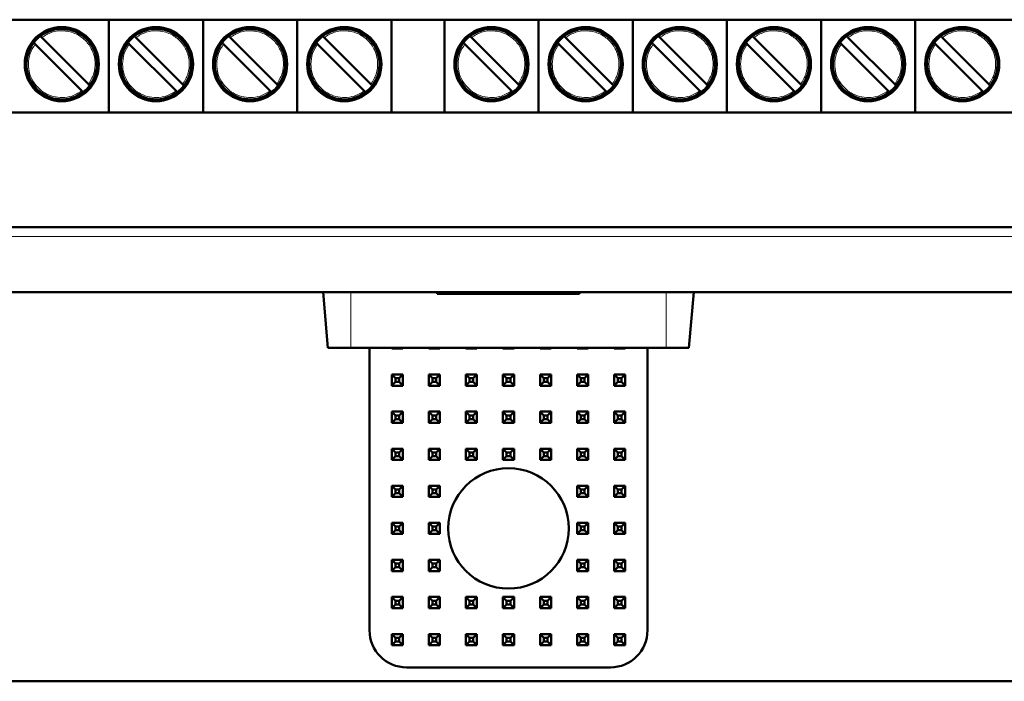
# Model space of a CAD drawing. Header units: millimetres. Extents: x 0 to 420, y 0 to 297.
# Tile 3 of 16: x 92 to 118, y 91 to 109. Entities that reach past the tile are written whole.
import ezdxf

# ---------------------------------------------------------------- set-up
doc = ezdxf.new("R2010")
doc.units = ezdxf.units.MM

msp = doc.modelspace()

# ---------------------------------------------------------------- linework, layer by layer
at = {"color": 7, "linetype": 'Continuous', "lineweight": 50}
for p, q in [((76.064, 108.942), (133.814, 108.942)), ((94.159, 108.942), (94.159, 106.442)), ((96.699, 108.942), (96.699, 106.442)), ((99.239, 108.942), (99.239, 106.442)), ((101.779, 108.942), (101.779, 106.442)), ((103.209, 108.942), (103.209, 106.442)), ((105.749, 108.942), (105.749, 106.442)), ((108.289, 108.942), (108.289, 106.442)), ((110.829, 108.942), (110.829, 106.442)), ((113.369, 108.942), (113.369, 106.442)), ((115.909, 108.942), (115.909, 106.442)), ((92.347, 108.46), (93.607, 107.2)), ((94.887, 108.46), (96.147, 107.2)), ((97.427, 108.46), (98.687, 107.2)), ((99.967, 108.46), (101.227, 107.2)), ((103.937, 108.46), (105.197, 107.2)), ((106.477, 108.46), (107.737, 107.2)), ((109.017, 108.46), (110.277, 107.2)), ((111.557, 108.46), (112.817, 107.2)), ((114.097, 108.46), (115.357, 107.2)), ((116.637, 108.46), (117.897, 107.2)), ((93.43, 107.023), (92.17, 108.283)), ((95.97, 107.023), (94.71, 108.283)), ((98.51, 107.023), (97.25, 108.283)), ((101.05, 107.023), (99.79, 108.283)), ((105.02, 107.023), (103.76, 108.283)), ((107.56, 107.023), (106.3, 108.283)), ((110.1, 107.023), (108.84, 108.283)), ((112.64, 107.023), (111.38, 108.283)), ((115.18, 107.023), (113.92, 108.283)), ((117.72, 107.023), (116.46, 108.283)), ((133.814, 106.442), (76.064, 106.442)), ((135.189, 103.342), (74.689, 103.342)), ((74.31, 101.592), (135.567, 101.592)), ((99.939, 101.592), (100.07, 100.092)), ((103.016, 101.592), (103.016, 101.542)), ((103.016, 101.542), (103.628, 101.542)), ((103.628, 101.592), (103.628, 101.542)), ((103.628, 101.542), (104.716, 101.542)), ((104.935, 101.592), (104.935, 101.542)), ((105.152, 101.542), (106.243, 101.542)), ((106.243, 101.592), (106.243, 101.542)), ((106.243, 101.542), (106.854, 101.542)), ((106.854, 101.592), (106.854, 101.542)), ((109.939, 101.592), (109.807, 100.092)), ((100.689, 100.092), (100.07, 100.092)), ((109.189, 100.092), (100.689, 100.092)), ((101.189, 100.092), (101.189, 92.467)), ((101.814, 100.092), (101.789, 100.067)), ((101.789, 100.067), (101.789, 100.092)), ((102.089, 100.067), (101.789, 100.067)), ((102.064, 100.092), (102.089, 100.067)), ((102.089, 100.092), (102.089, 100.067)), ((102.789, 100.067), (102.789, 100.092)), ((102.814, 100.092), (102.789, 100.067)), ((103.089, 100.067), (102.789, 100.067)), ((103.064, 100.092), (103.089, 100.067)), ((103.089, 100.092), (103.089, 100.067)), ((103.789, 100.067), (103.789, 100.092)), ((103.814, 100.092), (103.789, 100.067)), ((104.089, 100.067), (103.789, 100.067)), ((104.064, 100.092), (104.089, 100.067)), ((104.089, 100.092), (104.089, 100.067)), ((104.789, 100.067), (104.789, 100.092)), ((104.814, 100.092), (104.789, 100.067)), ((105.089, 100.067), (104.789, 100.067)), ((105.064, 100.092), (105.089, 100.067)), ((105.089, 100.092), (105.089, 100.067)), ((105.814, 100.092), (105.789, 100.067)), ((105.789, 100.067), (105.789, 100.092)), ((106.089, 100.067), (105.789, 100.067)), ((106.064, 100.092), (106.089, 100.067)), ((106.089, 100.092), (106.089, 100.067)), ((106.814, 100.092), (106.789, 100.067)), ((106.789, 100.067), (106.789, 100.092)), ((107.089, 100.067), (106.789, 100.067)), ((107.064, 100.092), (107.089, 100.067)), ((107.089, 100.092), (107.089, 100.067)), ((107.814, 100.092), (107.789, 100.067)), ((107.789, 100.067), (107.789, 100.092)), ((108.089, 100.067), (107.789, 100.067)), ((108.064, 100.092), (108.089, 100.067)), ((108.089, 100.092), (108.089, 100.067)), ((108.689, 92.467), (108.689, 100.092)), ((109.807, 100.092), (109.189, 100.092)), ((101.789, 99.067), (101.789, 99.367)), ((101.889, 99.267), (101.789, 99.367)), ((101.789, 99.367), (102.089, 99.367)), ((102.089, 99.367), (101.989, 99.267)), ((102.089, 99.367), (102.089, 99.067)), ((102.789, 99.367), (103.089, 99.367)), ((102.889, 99.267), (102.789, 99.367)), ((102.789, 99.067), (102.789, 99.367)), ((103.089, 99.367), (102.989, 99.267)), ((103.089, 99.367), (103.089, 99.067)), ((103.789, 99.367), (104.089, 99.367)), ((103.889, 99.267), (103.789, 99.367)), ((103.789, 99.067), (103.789, 99.367)), ((104.089, 99.367), (103.989, 99.267)), ((104.089, 99.367), (104.089, 99.067)), ((104.789, 99.067), (104.789, 99.367)), ((104.889, 99.267), (104.789, 99.367)), ((104.789, 99.367), (105.089, 99.367)), ((105.089, 99.367), (104.989, 99.267)), ((105.089, 99.367), (105.089, 99.067)), ((105.789, 99.367), (106.089, 99.367)), ((105.889, 99.267), (105.789, 99.367)), ((105.789, 99.067), (105.789, 99.367)), ((106.089, 99.367), (105.989, 99.267)), ((106.089, 99.367), (106.089, 99.067)), ((106.789, 99.067), (106.789, 99.367)), ((106.889, 99.267), (106.789, 99.367)), ((106.789, 99.367), (107.089, 99.367)), ((107.089, 99.367), (106.989, 99.267)), ((107.089, 99.367), (107.089, 99.067)), ((107.789, 99.067), (107.789, 99.367)), ((107.889, 99.267), (107.789, 99.367)), ((107.789, 99.367), (108.089, 99.367)), ((108.089, 99.367), (107.989, 99.267)), ((108.089, 99.367), (108.089, 99.067)), ((101.889, 99.167), (101.789, 99.067)), ((101.889, 99.267), (101.889, 99.167)), ((101.989, 99.267), (101.889, 99.267)), ((101.889, 99.167), (101.989, 99.167)), ((101.989, 99.167), (101.989, 99.267)), ((101.989, 99.167), (102.089, 99.067)), ((102.889, 99.167), (102.789, 99.067)), ((102.989, 99.267), (102.889, 99.267)), ((102.889, 99.267), (102.889, 99.167)), ((102.889, 99.167), (102.989, 99.167)), ((102.989, 99.167), (102.989, 99.267)), ((102.989, 99.167), (103.089, 99.067)), ((103.889, 99.167), (103.789, 99.067)), ((103.989, 99.267), (103.889, 99.267)), ((103.889, 99.267), (103.889, 99.167)), ((103.889, 99.167), (103.989, 99.167)), ((103.989, 99.167), (103.989, 99.267)), ((103.989, 99.167), (104.089, 99.067)), ((104.889, 99.167), (104.789, 99.067)), ((104.889, 99.267), (104.889, 99.167)), ((104.989, 99.267), (104.889, 99.267)), ((104.889, 99.167), (104.989, 99.167)), ((104.989, 99.167), (104.989, 99.267)), ((104.989, 99.167), (105.089, 99.067)), ((105.889, 99.167), (105.789, 99.067)), ((105.989, 99.267), (105.889, 99.267)), ((105.889, 99.267), (105.889, 99.167)), ((105.889, 99.167), (105.989, 99.167)), ((105.989, 99.167), (105.989, 99.267)), ((105.989, 99.167), (106.089, 99.067)), ((106.889, 99.167), (106.789, 99.067)), ((106.889, 99.267), (106.889, 99.167)), ((106.989, 99.267), (106.889, 99.267)), ((106.889, 99.167), (106.989, 99.167)), ((106.989, 99.167), (106.989, 99.267)), ((106.989, 99.167), (107.089, 99.067)), ((107.889, 99.167), (107.789, 99.067)), ((107.889, 99.267), (107.889, 99.167)), ((107.989, 99.267), (107.889, 99.267)), ((107.889, 99.167), (107.989, 99.167)), ((107.989, 99.167), (107.989, 99.267)), ((107.989, 99.167), (108.089, 99.067)), ((102.089, 99.067), (101.789, 99.067)), ((103.089, 99.067), (102.789, 99.067)), ((104.089, 99.067), (103.789, 99.067)), ((105.089, 99.067), (104.789, 99.067)), ((106.089, 99.067), (105.789, 99.067)), ((107.089, 99.067), (106.789, 99.067)), ((108.089, 99.067), (107.789, 99.067)), ((101.789, 98.367), (102.089, 98.367)), ((101.889, 98.267), (101.789, 98.367)), ((101.789, 98.067), (101.789, 98.367)), ((102.089, 98.367), (101.989, 98.267)), ((102.089, 98.367), (102.089, 98.067)), ((102.789, 98.367), (103.089, 98.367)), ((102.889, 98.267), (102.789, 98.367)), ((102.789, 98.067), (102.789, 98.367)), ((103.089, 98.367), (102.989, 98.267)), ((103.089, 98.367), (103.089, 98.067)), ((103.789, 98.367), (104.089, 98.367)), ((103.889, 98.267), (103.789, 98.367)), ((103.789, 98.067), (103.789, 98.367)), ((104.089, 98.367), (103.989, 98.267)), ((104.089, 98.367), (104.089, 98.067)), ((104.789, 98.067), (104.789, 98.367)), ((104.889, 98.267), (104.789, 98.367)), ((104.789, 98.367), (105.089, 98.367)), ((105.089, 98.367), (104.989, 98.267)), ((105.089, 98.367), (105.089, 98.067)), ((105.789, 98.367), (106.089, 98.367)), ((105.889, 98.267), (105.789, 98.367)), ((105.789, 98.067), (105.789, 98.367)), ((106.089, 98.367), (105.989, 98.267)), ((106.089, 98.367), (106.089, 98.067)), ((106.789, 98.367), (107.089, 98.367)), ((106.889, 98.267), (106.789, 98.367)), ((106.789, 98.067), (106.789, 98.367)), ((107.089, 98.367), (106.989, 98.267)), ((107.089, 98.367), (107.089, 98.067)), ((107.789, 98.367), (108.089, 98.367)), ((107.889, 98.267), (107.789, 98.367)), ((107.789, 98.067), (107.789, 98.367)), ((108.089, 98.367), (107.989, 98.267)), ((108.089, 98.367), (108.089, 98.067)), ((101.889, 98.167), (101.789, 98.067)), ((102.089, 98.067), (101.789, 98.067)), ((101.989, 98.267), (101.889, 98.267)), ((101.889, 98.267), (101.889, 98.167)), ((101.889, 98.167), (101.989, 98.167)), ((101.989, 98.167), (101.989, 98.267)), ((101.989, 98.167), (102.089, 98.067)), ((102.889, 98.167), (102.789, 98.067)), ((103.089, 98.067), (102.789, 98.067)), ((102.989, 98.267), (102.889, 98.267)), ((102.889, 98.267), (102.889, 98.167)), ((102.889, 98.167), (102.989, 98.167)), ((102.989, 98.167), (102.989, 98.267)), ((102.989, 98.167), (103.089, 98.067)), ((103.889, 98.167), (103.789, 98.067)), ((104.089, 98.067), (103.789, 98.067)), ((103.989, 98.267), (103.889, 98.267)), ((103.889, 98.267), (103.889, 98.167)), ((103.889, 98.167), (103.989, 98.167)), ((103.989, 98.167), (103.989, 98.267)), ((103.989, 98.167), (104.089, 98.067)), ((104.889, 98.167), (104.789, 98.067)), ((105.089, 98.067), (104.789, 98.067)), ((104.889, 98.267), (104.889, 98.167)), ((104.989, 98.267), (104.889, 98.267)), ((104.889, 98.167), (104.989, 98.167)), ((104.989, 98.167), (104.989, 98.267)), ((104.989, 98.167), (105.089, 98.067)), ((105.889, 98.167), (105.789, 98.067)), ((106.089, 98.067), (105.789, 98.067)), ((105.989, 98.267), (105.889, 98.267)), ((105.889, 98.267), (105.889, 98.167)), ((105.889, 98.167), (105.989, 98.167)), ((105.989, 98.167), (105.989, 98.267)), ((105.989, 98.167), (106.089, 98.067)), ((106.889, 98.167), (106.789, 98.067)), ((107.089, 98.067), (106.789, 98.067)), ((106.989, 98.267), (106.889, 98.267)), ((106.889, 98.267), (106.889, 98.167)), ((106.889, 98.167), (106.989, 98.167)), ((106.989, 98.167), (106.989, 98.267)), ((106.989, 98.167), (107.089, 98.067)), ((107.889, 98.167), (107.789, 98.067)), ((108.089, 98.067), (107.789, 98.067)), ((107.989, 98.267), (107.889, 98.267)), ((107.889, 98.267), (107.889, 98.167)), ((107.889, 98.167), (107.989, 98.167)), ((107.989, 98.167), (107.989, 98.267)), ((107.989, 98.167), (108.089, 98.067)), ((101.789, 97.367), (102.089, 97.367)), ((101.889, 97.267), (101.789, 97.367)), ((101.789, 97.067), (101.789, 97.367)), ((101.989, 97.267), (101.889, 97.267)), ((101.889, 97.267), (101.889, 97.167)), ((102.089, 97.367), (101.989, 97.267)), ((101.989, 97.167), (101.989, 97.267)), ((102.089, 97.367), (102.089, 97.067)), ((102.789, 97.367), (103.089, 97.367)), ((102.889, 97.267), (102.789, 97.367)), ((102.789, 97.067), (102.789, 97.367)), ((102.989, 97.267), (102.889, 97.267)), ((102.889, 97.267), (102.889, 97.167)), ((103.089, 97.367), (102.989, 97.267)), ((102.989, 97.167), (102.989, 97.267)), ((103.089, 97.367), (103.089, 97.067)), ((103.789, 97.367), (104.089, 97.367)), ((103.889, 97.267), (103.789, 97.367)), ((103.789, 97.067), (103.789, 97.367)), ((103.989, 97.267), (103.889, 97.267)), ((103.889, 97.267), (103.889, 97.167)), ((104.089, 97.367), (103.989, 97.267)), ((103.989, 97.167), (103.989, 97.267)), ((104.089, 97.367), (104.089, 97.067)), ((104.789, 97.367), (105.089, 97.367)), ((104.889, 97.267), (104.789, 97.367)), ((104.789, 97.067), (104.789, 97.367)), ((104.989, 97.267), (104.889, 97.267)), ((104.889, 97.267), (104.889, 97.167)), ((105.089, 97.367), (104.989, 97.267)), ((104.989, 97.167), (104.989, 97.267)), ((105.089, 97.367), (105.089, 97.067)), ((105.789, 97.367), (106.089, 97.367)), ((105.889, 97.267), (105.789, 97.367)), ((105.789, 97.067), (105.789, 97.367)), ((105.989, 97.267), (105.889, 97.267)), ((105.889, 97.267), (105.889, 97.167)), ((106.089, 97.367), (105.989, 97.267)), ((105.989, 97.167), (105.989, 97.267)), ((106.089, 97.367), (106.089, 97.067)), ((106.789, 97.067), (106.789, 97.367)), ((106.889, 97.267), (106.789, 97.367)), ((106.789, 97.367), (107.089, 97.367)), ((106.889, 97.267), (106.889, 97.167)), ((106.989, 97.267), (106.889, 97.267)), ((107.089, 97.367), (106.989, 97.267)), ((106.989, 97.167), (106.989, 97.267)), ((107.089, 97.367), (107.089, 97.067)), ((107.789, 97.067), (107.789, 97.367)), ((107.889, 97.267), (107.789, 97.367)), ((107.789, 97.367), (108.089, 97.367)), ((107.889, 97.267), (107.889, 97.167)), ((107.989, 97.267), (107.889, 97.267)), ((108.089, 97.367), (107.989, 97.267)), ((107.989, 97.167), (107.989, 97.267)), ((108.089, 97.367), (108.089, 97.067)), ((101.889, 97.167), (101.789, 97.067)), ((102.089, 97.067), (101.789, 97.067)), ((101.889, 97.167), (101.989, 97.167)), ((101.989, 97.167), (102.089, 97.067)), ((102.889, 97.167), (102.789, 97.067)), ((103.089, 97.067), (102.789, 97.067)), ((102.889, 97.167), (102.989, 97.167)), ((102.989, 97.167), (103.089, 97.067)), ((103.889, 97.167), (103.789, 97.067)), ((104.089, 97.067), (103.789, 97.067)), ((103.889, 97.167), (103.989, 97.167)), ((103.989, 97.167), (104.089, 97.067)), ((104.889, 97.167), (104.789, 97.067)), ((105.089, 97.067), (104.789, 97.067)), ((104.889, 97.167), (104.989, 97.167)), ((104.989, 97.167), (105.089, 97.067)), ((105.889, 97.167), (105.789, 97.067)), ((106.089, 97.067), (105.789, 97.067)), ((105.889, 97.167), (105.989, 97.167)), ((105.989, 97.167), (106.089, 97.067)), ((106.889, 97.167), (106.789, 97.067)), ((107.089, 97.067), (106.789, 97.067)), ((106.889, 97.167), (106.989, 97.167)), ((106.989, 97.167), (107.089, 97.067)), ((107.889, 97.167), (107.789, 97.067)), ((108.089, 97.067), (107.789, 97.067)), ((107.889, 97.167), (107.989, 97.167)), ((107.989, 97.167), (108.089, 97.067)), ((101.789, 96.367), (102.089, 96.367)), ((101.889, 96.267), (101.789, 96.367)), ((101.789, 96.067), (101.789, 96.367)), ((101.889, 96.167), (101.789, 96.067)), ((101.989, 96.267), (101.889, 96.267)), ((101.889, 96.267), (101.889, 96.167)), ((101.889, 96.167), (101.989, 96.167)), ((102.089, 96.367), (101.989, 96.267)), ((101.989, 96.167), (101.989, 96.267)), ((101.989, 96.167), (102.089, 96.067)), ((102.089, 96.367), (102.089, 96.067)), ((102.789, 96.367), (103.089, 96.367)), ((102.889, 96.267), (102.789, 96.367)), ((102.789, 96.067), (102.789, 96.367)), ((102.889, 96.167), (102.789, 96.067)), ((102.989, 96.267), (102.889, 96.267)), ((102.889, 96.267), (102.889, 96.167)), ((102.889, 96.167), (102.989, 96.167)), ((103.089, 96.367), (102.989, 96.267)), ((102.989, 96.167), (102.989, 96.267)), ((102.989, 96.167), (103.089, 96.067)), ((103.089, 96.367), (103.089, 96.067)), ((106.789, 96.067), (106.789, 96.367)), ((106.889, 96.267), (106.789, 96.367)), ((106.789, 96.367), (107.089, 96.367)), ((106.889, 96.167), (106.789, 96.067)), ((106.889, 96.267), (106.889, 96.167)), ((106.989, 96.267), (106.889, 96.267)), ((106.889, 96.167), (106.989, 96.167)), ((107.089, 96.367), (106.989, 96.267)), ((106.989, 96.167), (106.989, 96.267)), ((106.989, 96.167), (107.089, 96.067)), ((107.089, 96.367), (107.089, 96.067)), ((107.789, 96.067), (107.789, 96.367)), ((107.889, 96.267), (107.789, 96.367)), ((107.789, 96.367), (108.089, 96.367)), ((107.889, 96.167), (107.789, 96.067)), ((107.889, 96.267), (107.889, 96.167)), ((107.989, 96.267), (107.889, 96.267)), ((107.889, 96.167), (107.989, 96.167)), ((108.089, 96.367), (107.989, 96.267)), ((107.989, 96.167), (107.989, 96.267)), ((107.989, 96.167), (108.089, 96.067)), ((108.089, 96.367), (108.089, 96.067)), ((102.089, 96.067), (101.789, 96.067)), ((103.089, 96.067), (102.789, 96.067)), ((107.089, 96.067), (106.789, 96.067)), ((108.089, 96.067), (107.789, 96.067)), ((101.789, 95.067), (101.789, 95.367)), ((101.889, 95.267), (101.789, 95.367)), ((101.789, 95.367), (102.089, 95.367)), ((102.089, 95.367), (101.989, 95.267)), ((102.089, 95.367), (102.089, 95.067)), ((102.789, 95.367), (103.089, 95.367)), ((102.889, 95.267), (102.789, 95.367)), ((102.789, 95.067), (102.789, 95.367)), ((103.089, 95.367), (102.989, 95.267)), ((103.089, 95.367), (103.089, 95.067)), ((106.789, 95.367), (107.089, 95.367)), ((106.889, 95.267), (106.789, 95.367)), ((106.789, 95.067), (106.789, 95.367)), ((107.089, 95.367), (106.989, 95.267)), ((107.089, 95.367), (107.089, 95.067)), ((107.789, 95.367), (108.089, 95.367)), ((107.889, 95.267), (107.789, 95.367)), ((107.789, 95.067), (107.789, 95.367)), ((108.089, 95.367), (107.989, 95.267)), ((108.089, 95.367), (108.089, 95.067)), ((101.889, 95.167), (101.789, 95.067)), ((101.889, 95.267), (101.889, 95.167)), ((101.989, 95.267), (101.889, 95.267)), ((101.889, 95.167), (101.989, 95.167)), ((101.989, 95.167), (101.989, 95.267)), ((101.989, 95.167), (102.089, 95.067)), ((102.889, 95.167), (102.789, 95.067)), ((102.989, 95.267), (102.889, 95.267)), ((102.889, 95.267), (102.889, 95.167)), ((102.889, 95.167), (102.989, 95.167)), ((102.989, 95.167), (102.989, 95.267)), ((102.989, 95.167), (103.089, 95.067)), ((106.889, 95.167), (106.789, 95.067)), ((106.989, 95.267), (106.889, 95.267)), ((106.889, 95.267), (106.889, 95.167)), ((106.889, 95.167), (106.989, 95.167)), ((106.989, 95.167), (106.989, 95.267)), ((106.989, 95.167), (107.089, 95.067)), ((107.889, 95.167), (107.789, 95.067)), ((107.989, 95.267), (107.889, 95.267)), ((107.889, 95.267), (107.889, 95.167)), ((107.889, 95.167), (107.989, 95.167)), ((107.989, 95.167), (107.989, 95.267)), ((107.989, 95.167), (108.089, 95.067)), ((102.089, 95.067), (101.789, 95.067)), ((103.089, 95.067), (102.789, 95.067)), ((107.089, 95.067), (106.789, 95.067)), ((108.089, 95.067), (107.789, 95.067)), ((101.789, 94.067), (101.789, 94.367)), ((101.889, 94.267), (101.789, 94.367)), ((101.789, 94.367), (102.089, 94.367)), ((102.089, 94.367), (101.989, 94.267)), ((102.089, 94.367), (102.089, 94.067)), ((102.789, 94.067), (102.789, 94.367)), ((102.889, 94.267), (102.789, 94.367)), ((102.789, 94.367), (103.089, 94.367)), ((103.089, 94.367), (102.989, 94.267)), ((103.089, 94.367), (103.089, 94.067)), ((106.789, 94.067), (106.789, 94.367)), ((106.889, 94.267), (106.789, 94.367)), ((106.789, 94.367), (107.089, 94.367)), ((107.089, 94.367), (106.989, 94.267)), ((107.089, 94.367), (107.089, 94.067)), ((107.789, 94.367), (108.089, 94.367)), ((107.889, 94.267), (107.789, 94.367)), ((107.789, 94.067), (107.789, 94.367)), ((108.089, 94.367), (107.989, 94.267)), ((108.089, 94.367), (108.089, 94.067)), ((101.889, 94.167), (101.789, 94.067)), ((102.089, 94.067), (101.789, 94.067)), ((101.889, 94.267), (101.889, 94.167)), ((101.989, 94.267), (101.889, 94.267)), ((101.889, 94.167), (101.989, 94.167)), ((101.989, 94.167), (101.989, 94.267)), ((101.989, 94.167), (102.089, 94.067)), ((102.889, 94.167), (102.789, 94.067)), ((103.089, 94.067), (102.789, 94.067)), ((102.889, 94.267), (102.889, 94.167)), ((102.989, 94.267), (102.889, 94.267)), ((102.889, 94.167), (102.989, 94.167)), ((102.989, 94.167), (102.989, 94.267)), ((102.989, 94.167), (103.089, 94.067)), ((106.889, 94.167), (106.789, 94.067)), ((107.089, 94.067), (106.789, 94.067)), ((106.889, 94.267), (106.889, 94.167)), ((106.989, 94.267), (106.889, 94.267)), ((106.889, 94.167), (106.989, 94.167)), ((106.989, 94.167), (106.989, 94.267)), ((106.989, 94.167), (107.089, 94.067)), ((107.889, 94.167), (107.789, 94.067)), ((108.089, 94.067), (107.789, 94.067)), ((107.989, 94.267), (107.889, 94.267)), ((107.889, 94.267), (107.889, 94.167)), ((107.889, 94.167), (107.989, 94.167)), ((107.989, 94.167), (107.989, 94.267)), ((107.989, 94.167), (108.089, 94.067)), ((101.789, 93.067), (101.789, 93.367)), ((101.889, 93.267), (101.789, 93.367)), ((101.789, 93.367), (102.089, 93.367)), ((101.889, 93.267), (101.889, 93.167)), ((101.989, 93.267), (101.889, 93.267)), ((102.089, 93.367), (101.989, 93.267)), ((101.989, 93.167), (101.989, 93.267)), ((102.089, 93.367), (102.089, 93.067)), ((102.789, 93.067), (102.789, 93.367)), ((102.889, 93.267), (102.789, 93.367)), ((102.789, 93.367), (103.089, 93.367)), ((102.889, 93.267), (102.889, 93.167)), ((102.989, 93.267), (102.889, 93.267)), ((103.089, 93.367), (102.989, 93.267)), ((102.989, 93.167), (102.989, 93.267)), ((103.089, 93.367), (103.089, 93.067)), ((103.789, 93.367), (104.089, 93.367)), ((103.889, 93.267), (103.789, 93.367)), ((103.789, 93.067), (103.789, 93.367)), ((103.989, 93.267), (103.889, 93.267)), ((103.889, 93.267), (103.889, 93.167)), ((104.089, 93.367), (103.989, 93.267)), ((103.989, 93.167), (103.989, 93.267)), ((104.089, 93.367), (104.089, 93.067)), ((104.789, 93.067), (104.789, 93.367)), ((104.889, 93.267), (104.789, 93.367)), ((104.789, 93.367), (105.089, 93.367)), ((104.889, 93.267), (104.889, 93.167)), ((104.989, 93.267), (104.889, 93.267)), ((105.089, 93.367), (104.989, 93.267)), ((104.989, 93.167), (104.989, 93.267)), ((105.089, 93.367), (105.089, 93.067)), ((105.789, 93.367), (106.089, 93.367)), ((105.889, 93.267), (105.789, 93.367)), ((105.789, 93.067), (105.789, 93.367)), ((105.989, 93.267), (105.889, 93.267)), ((105.889, 93.267), (105.889, 93.167)), ((106.089, 93.367), (105.989, 93.267)), ((105.989, 93.167), (105.989, 93.267)), ((106.089, 93.367), (106.089, 93.067)), ((106.789, 93.367), (107.089, 93.367)), ((106.889, 93.267), (106.789, 93.367)), ((106.789, 93.067), (106.789, 93.367)), ((106.989, 93.267), (106.889, 93.267)), ((106.889, 93.267), (106.889, 93.167)), ((107.089, 93.367), (106.989, 93.267)), ((106.989, 93.167), (106.989, 93.267)), ((107.089, 93.367), (107.089, 93.067)), ((107.789, 93.367), (108.089, 93.367)), ((107.889, 93.267), (107.789, 93.367)), ((107.789, 93.067), (107.789, 93.367)), ((107.989, 93.267), (107.889, 93.267)), ((107.889, 93.267), (107.889, 93.167)), ((108.089, 93.367), (107.989, 93.267)), ((107.989, 93.167), (107.989, 93.267)), ((108.089, 93.367), (108.089, 93.067)), ((101.889, 93.167), (101.789, 93.067)), ((102.089, 93.067), (101.789, 93.067)), ((101.889, 93.167), (101.989, 93.167)), ((101.989, 93.167), (102.089, 93.067)), ((102.889, 93.167), (102.789, 93.067)), ((103.089, 93.067), (102.789, 93.067)), ((102.889, 93.167), (102.989, 93.167)), ((102.989, 93.167), (103.089, 93.067)), ((103.889, 93.167), (103.789, 93.067)), ((104.089, 93.067), (103.789, 93.067)), ((103.889, 93.167), (103.989, 93.167)), ((103.989, 93.167), (104.089, 93.067)), ((104.889, 93.167), (104.789, 93.067)), ((105.089, 93.067), (104.789, 93.067)), ((104.889, 93.167), (104.989, 93.167)), ((104.989, 93.167), (105.089, 93.067)), ((105.889, 93.167), (105.789, 93.067)), ((106.089, 93.067), (105.789, 93.067)), ((105.889, 93.167), (105.989, 93.167)), ((105.989, 93.167), (106.089, 93.067)), ((106.889, 93.167), (106.789, 93.067)), ((107.089, 93.067), (106.789, 93.067)), ((106.889, 93.167), (106.989, 93.167)), ((106.989, 93.167), (107.089, 93.067)), ((107.889, 93.167), (107.789, 93.067)), ((108.089, 93.067), (107.789, 93.067)), ((107.889, 93.167), (107.989, 93.167)), ((107.989, 93.167), (108.089, 93.067)), ((101.789, 92.367), (102.089, 92.367)), ((101.889, 92.267), (101.789, 92.367)), ((101.789, 92.067), (101.789, 92.367)), ((101.889, 92.167), (101.789, 92.067)), ((101.989, 92.267), (101.889, 92.267)), ((101.889, 92.267), (101.889, 92.167)), ((101.889, 92.167), (101.989, 92.167)), ((102.089, 92.367), (101.989, 92.267)), ((101.989, 92.167), (101.989, 92.267)), ((101.989, 92.167), (102.089, 92.067)), ((102.089, 92.367), (102.089, 92.067)), ((102.789, 92.067), (102.789, 92.367)), ((102.889, 92.267), (102.789, 92.367)), ((102.789, 92.367), (103.089, 92.367)), ((102.889, 92.167), (102.789, 92.067)), ((102.889, 92.267), (102.889, 92.167)), ((102.989, 92.267), (102.889, 92.267)), ((102.889, 92.167), (102.989, 92.167)), ((103.089, 92.367), (102.989, 92.267)), ((102.989, 92.167), (102.989, 92.267)), ((102.989, 92.167), (103.089, 92.067)), ((103.089, 92.367), (103.089, 92.067)), ((103.789, 92.367), (104.089, 92.367)), ((103.889, 92.267), (103.789, 92.367)), ((103.789, 92.067), (103.789, 92.367)), ((103.889, 92.167), (103.789, 92.067)), ((103.989, 92.267), (103.889, 92.267)), ((103.889, 92.267), (103.889, 92.167)), ((103.889, 92.167), (103.989, 92.167)), ((104.089, 92.367), (103.989, 92.267)), ((103.989, 92.167), (103.989, 92.267)), ((103.989, 92.167), (104.089, 92.067)), ((104.089, 92.367), (104.089, 92.067)), ((104.789, 92.367), (105.089, 92.367)), ((104.889, 92.267), (104.789, 92.367)), ((104.789, 92.067), (104.789, 92.367)), ((104.889, 92.167), (104.789, 92.067)), ((104.989, 92.267), (104.889, 92.267)), ((104.889, 92.267), (104.889, 92.167)), ((104.889, 92.167), (104.989, 92.167)), ((105.089, 92.367), (104.989, 92.267)), ((104.989, 92.167), (104.989, 92.267)), ((104.989, 92.167), (105.089, 92.067)), ((105.089, 92.367), (105.089, 92.067)), ((105.789, 92.067), (105.789, 92.367)), ((105.889, 92.267), (105.789, 92.367)), ((105.789, 92.367), (106.089, 92.367)), ((105.889, 92.167), (105.789, 92.067)), ((105.889, 92.267), (105.889, 92.167)), ((105.989, 92.267), (105.889, 92.267)), ((105.889, 92.167), (105.989, 92.167)), ((106.089, 92.367), (105.989, 92.267)), ((105.989, 92.167), (105.989, 92.267)), ((105.989, 92.167), (106.089, 92.067)), ((106.089, 92.367), (106.089, 92.067)), ((106.789, 92.067), (106.789, 92.367)), ((106.889, 92.267), (106.789, 92.367)), ((106.789, 92.367), (107.089, 92.367)), ((106.889, 92.167), (106.789, 92.067)), ((106.889, 92.267), (106.889, 92.167)), ((106.989, 92.267), (106.889, 92.267)), ((106.889, 92.167), (106.989, 92.167)), ((107.089, 92.367), (106.989, 92.267)), ((106.989, 92.167), (106.989, 92.267)), ((106.989, 92.167), (107.089, 92.067)), ((107.089, 92.367), (107.089, 92.067)), ((107.789, 92.067), (107.789, 92.367)), ((107.889, 92.267), (107.789, 92.367)), ((107.789, 92.367), (108.089, 92.367)), ((107.889, 92.167), (107.789, 92.067)), ((107.889, 92.267), (107.889, 92.167)), ((107.989, 92.267), (107.889, 92.267)), ((107.889, 92.167), (107.989, 92.167)), ((108.089, 92.367), (107.989, 92.267)), ((107.989, 92.167), (107.989, 92.267)), ((107.989, 92.167), (108.089, 92.067)), ((108.089, 92.367), (108.089, 92.067)), ((102.089, 92.067), (101.789, 92.067)), ((103.089, 92.067), (102.789, 92.067)), ((104.089, 92.067), (103.789, 92.067)), ((105.089, 92.067), (104.789, 92.067)), ((106.089, 92.067), (105.789, 92.067)), ((107.089, 92.067), (106.789, 92.067)), ((108.089, 92.067), (107.789, 92.067)), ((102.189, 91.467), (107.689, 91.467)), ((134.939, 91.092), (74.939, 91.092))]:
    msp.add_line(p, q, dxfattribs=at)
at = {"color": 9, "linetype": 'Continuous', "lineweight": 18}
for p, q in [((74.31, 103.092), (135.567, 103.092)), ((100.689, 101.592), (100.689, 100.092)), ((104.716, 101.592), (104.716, 101.542)), ((105.152, 101.592), (105.152, 101.542)), ((109.189, 101.592), (109.189, 100.092))]:
    msp.add_line(p, q, dxfattribs=at)
at = {"color": 7, "linetype": 'Continuous', "lineweight": 50}
for centre, radius in [((92.889, 107.742), 1), ((95.429, 107.742), 1), ((97.969, 107.742), 1), ((100.509, 107.742), 1), ((104.479, 107.742), 1), ((107.019, 107.742), 1), ((109.559, 107.742), 1), ((112.099, 107.742), 1), ((114.639, 107.742), 1), ((117.179, 107.742), 1), ((104.939, 95.217), 1.625)]:
    msp.add_circle(centre, radius, dxfattribs=at)
for centre, radius, start, end in [((92.889, 107.742), 0.95, 322.5608, 127.4392), ((95.429, 107.742), 0.95, 322.5608, 127.4392), ((97.969, 107.742), 0.95, 322.5608, 127.4392), ((100.509, 107.742), 0.95, 322.5608, 127.4392), ((104.479, 107.742), 0.95, 322.5608, 127.4392), ((107.019, 107.742), 0.95, 322.5608, 127.4392), ((109.559, 107.742), 0.95, 322.5608, 127.4392), ((112.099, 107.742), 0.95, 322.5608, 127.4392), ((114.639, 107.742), 0.95, 322.5608, 127.4392), ((117.179, 107.742), 0.95, 322.5608, 127.4392), ((92.889, 107.742), 0.95, 127.4392, 142.5608), ((95.429, 107.742), 0.95, 127.4392, 142.5608), ((97.969, 107.742), 0.95, 127.4392, 142.5608), ((100.509, 107.742), 0.95, 127.4392, 142.5608), ((104.479, 107.742), 0.95, 127.4392, 142.5608), ((107.019, 107.742), 0.95, 127.4392, 142.5608), ((109.559, 107.742), 0.95, 127.4392, 142.5608), ((112.099, 107.742), 0.95, 127.4392, 142.5608), ((114.639, 107.742), 0.95, 127.4392, 142.5608), ((117.179, 107.742), 0.95, 127.4392, 142.5608), ((92.889, 107.742), 0.95, 142.5608, 307.4392), ((95.429, 107.742), 0.95, 142.5608, 307.4392), ((97.969, 107.742), 0.95, 142.5608, 307.4392), ((100.509, 107.742), 0.95, 142.5608, 307.4392), ((104.479, 107.742), 0.95, 142.5608, 307.4392), ((107.019, 107.742), 0.95, 142.5608, 307.4392), ((109.559, 107.742), 0.95, 142.5608, 307.4392), ((112.099, 107.742), 0.95, 142.5608, 307.4392), ((114.639, 107.742), 0.95, 142.5608, 307.4392), ((117.179, 107.742), 0.95, 142.5608, 307.4392), ((92.889, 107.742), 0.95, 307.4392, 322.5608), ((95.429, 107.742), 0.95, 307.4392, 322.5608), ((97.969, 107.742), 0.95, 307.4392, 322.5608), ((100.509, 107.742), 0.95, 307.4392, 322.5608), ((104.479, 107.742), 0.95, 307.4392, 322.5608), ((107.019, 107.742), 0.95, 307.4392, 322.5608), ((109.559, 107.742), 0.95, 307.4392, 322.5608), ((112.099, 107.742), 0.95, 307.4392, 322.5608), ((114.639, 107.742), 0.95, 307.4392, 322.5608), ((117.179, 107.742), 0.95, 307.4392, 322.5608), ((102.189, 92.467), 1, 180, 270), ((107.689, 92.467), 1, 270, 0)]:
    msp.add_arc(centre, radius, start, end, dxfattribs=at)
at = {"color": 9, "linetype": 'Continuous', "lineweight": 18}
for points, knots in [([(92.347, 108.46), (92.436, 108.514), (92.62, 108.626), (92.953, 108.659), (93.273, 108.577), (93.538, 108.391), (93.724, 108.126), (93.806, 107.806), (93.773, 107.473), (93.661, 107.289), (93.607, 107.2)], [0, 0, 0, 0, 0.120911, 0.25, 0.379089, 0.5, 0.620911, 0.75, 0.879089, 1, 1, 1, 1]), ([(94.887, 108.46), (94.976, 108.514), (95.16, 108.626), (95.493, 108.659), (95.813, 108.577), (96.078, 108.391), (96.264, 108.126), (96.346, 107.806), (96.313, 107.473), (96.201, 107.289), (96.147, 107.2)], [0, 0, 0, 0, 0.120911, 0.25, 0.379089, 0.5, 0.620911, 0.75, 0.879089, 1, 1, 1, 1]), ([(97.427, 108.46), (97.516, 108.514), (97.7, 108.626), (98.033, 108.659), (98.353, 108.577), (98.618, 108.391), (98.804, 108.126), (98.886, 107.806), (98.853, 107.473), (98.741, 107.289), (98.687, 107.2)], [0, 0, 0, 0, 0.1209109, 0.25, 0.3790891, 0.5, 0.6209109, 0.75, 0.8790891, 1, 1, 1, 1]), ([(99.967, 108.46), (100.056, 108.514), (100.24, 108.626), (100.573, 108.659), (100.893, 108.577), (101.158, 108.391), (101.344, 108.126), (101.426, 107.806), (101.393, 107.473), (101.281, 107.289), (101.227, 107.2)], [0, 0, 0, 0, 0.120911, 0.25, 0.379089, 0.5, 0.620911, 0.75, 0.879089, 1, 1, 1, 1]), ([(103.937, 108.46), (104.026, 108.514), (104.21, 108.626), (104.543, 108.659), (104.863, 108.577), (105.128, 108.391), (105.314, 108.126), (105.396, 107.806), (105.363, 107.473), (105.251, 107.289), (105.197, 107.2)], [0, 0, 0, 0, 0.120911, 0.25, 0.379089, 0.5, 0.620911, 0.75, 0.879089, 1, 1, 1, 1]), ([(106.477, 108.46), (106.566, 108.514), (106.75, 108.626), (107.083, 108.659), (107.403, 108.577), (107.668, 108.391), (107.854, 108.126), (107.936, 107.806), (107.903, 107.473), (107.791, 107.289), (107.737, 107.2)], [0, 0, 0, 0, 0.1209109, 0.25, 0.3790891, 0.5, 0.6209109, 0.75, 0.8790891, 1, 1, 1, 1]), ([(109.017, 108.46), (109.106, 108.514), (109.29, 108.626), (109.623, 108.659), (109.943, 108.577), (110.208, 108.391), (110.394, 108.126), (110.476, 107.806), (110.443, 107.473), (110.331, 107.289), (110.277, 107.2)], [0, 0, 0, 0, 0.1209109, 0.25, 0.3790891, 0.5, 0.6209109, 0.75, 0.8790891, 1, 1, 1, 1]), ([(111.557, 108.46), (111.646, 108.514), (111.83, 108.626), (112.163, 108.659), (112.483, 108.577), (112.748, 108.391), (112.934, 108.126), (113.016, 107.806), (112.983, 107.473), (112.871, 107.289), (112.817, 107.2)], [0, 0, 0, 0, 0.1209109, 0.25, 0.3790891, 0.5, 0.6209109, 0.75, 0.8790891, 1, 1, 1, 1]), ([(114.097, 108.46), (114.186, 108.514), (114.37, 108.626), (114.703, 108.659), (115.023, 108.577), (115.288, 108.391), (115.474, 108.126), (115.556, 107.806), (115.523, 107.473), (115.411, 107.289), (115.357, 107.2)], [0, 0, 0, 0, 0.1209109, 0.25, 0.3790891, 0.5, 0.6209109, 0.75, 0.8790891, 1, 1, 1, 1]), ([(116.637, 108.46), (116.726, 108.514), (116.91, 108.626), (117.243, 108.659), (117.563, 108.577), (117.828, 108.391), (118.014, 108.126), (118.096, 107.806), (118.063, 107.473), (117.951, 107.289), (117.897, 107.2)], [0, 0, 0, 0, 0.1209109, 0.25, 0.3790891, 0.5, 0.6209109, 0.75, 0.8790891, 1, 1, 1, 1]), ([(93.43, 107.023), (93.361, 106.979), (93.221, 106.889), (92.972, 106.834), (92.719, 106.846), (92.482, 106.926), (92.275, 107.067), (92.114, 107.262), (92.008, 107.494), (91.995, 107.66), (91.989, 107.742)], [0, 0, 0, 0, 0.122569, 0.25, 0.377431, 0.5, 0.622569, 0.75, 0.877431, 1, 1, 1, 1]), ([(95.97, 107.023), (95.901, 106.979), (95.761, 106.889), (95.512, 106.834), (95.259, 106.846), (95.022, 106.926), (94.815, 107.067), (94.654, 107.262), (94.548, 107.494), (94.535, 107.66), (94.529, 107.742)], [0, 0, 0, 0, 0.122569, 0.25, 0.377431, 0.5, 0.622569, 0.75, 0.877431, 1, 1, 1, 1]), ([(98.51, 107.023), (98.441, 106.979), (98.301, 106.889), (98.052, 106.834), (97.799, 106.846), (97.562, 106.926), (97.355, 107.067), (97.194, 107.262), (97.088, 107.494), (97.075, 107.66), (97.069, 107.742)], [0, 0, 0, 0, 0.122569, 0.25, 0.377431, 0.5, 0.622569, 0.75, 0.877431, 1, 1, 1, 1]), ([(101.05, 107.023), (100.981, 106.979), (100.841, 106.889), (100.592, 106.834), (100.339, 106.846), (100.102, 106.926), (99.895, 107.067), (99.734, 107.262), (99.628, 107.494), (99.615, 107.66), (99.609, 107.742)], [0, 0, 0, 0, 0.122569, 0.25, 0.377431, 0.5, 0.622569, 0.75, 0.877431, 1, 1, 1, 1]), ([(105.02, 107.023), (104.951, 106.979), (104.811, 106.889), (104.562, 106.834), (104.309, 106.846), (104.072, 106.926), (103.865, 107.067), (103.704, 107.262), (103.598, 107.494), (103.585, 107.66), (103.579, 107.742)], [0, 0, 0, 0, 0.122569, 0.25, 0.377431, 0.5, 0.622569, 0.75, 0.877431, 1, 1, 1, 1]), ([(107.56, 107.023), (107.491, 106.979), (107.351, 106.889), (107.102, 106.834), (106.849, 106.846), (106.612, 106.926), (106.405, 107.067), (106.244, 107.262), (106.138, 107.494), (106.125, 107.66), (106.119, 107.742)], [0, 0, 0, 0, 0.122569, 0.25, 0.377431, 0.5, 0.622569, 0.75, 0.877431, 1, 1, 1, 1]), ([(110.1, 107.023), (110.031, 106.979), (109.891, 106.889), (109.642, 106.834), (109.389, 106.846), (109.152, 106.926), (108.945, 107.067), (108.784, 107.262), (108.678, 107.494), (108.665, 107.66), (108.659, 107.742)], [0, 0, 0, 0, 0.122569, 0.25, 0.377431, 0.5, 0.622569, 0.75, 0.877431, 1, 1, 1, 1]), ([(112.64, 107.023), (112.571, 106.979), (112.431, 106.889), (112.182, 106.834), (111.929, 106.846), (111.692, 106.926), (111.485, 107.067), (111.324, 107.262), (111.218, 107.494), (111.205, 107.66), (111.199, 107.742)], [0, 0, 0, 0, 0.122569, 0.25, 0.377431, 0.5, 0.622569, 0.75, 0.877431, 1, 1, 1, 1]), ([(115.18, 107.023), (115.111, 106.979), (114.971, 106.889), (114.722, 106.834), (114.469, 106.846), (114.232, 106.926), (114.025, 107.067), (113.864, 107.262), (113.758, 107.494), (113.745, 107.66), (113.739, 107.742)], [0, 0, 0, 0, 0.122569, 0.25, 0.377431, 0.5, 0.622569, 0.75, 0.877431, 1, 1, 1, 1]), ([(117.72, 107.023), (117.651, 106.979), (117.511, 106.889), (117.262, 106.834), (117.009, 106.846), (116.772, 106.926), (116.565, 107.067), (116.404, 107.262), (116.298, 107.494), (116.285, 107.66), (116.279, 107.742)], [0, 0, 0, 0, 0.122569, 0.25, 0.377431, 0.5, 0.622569, 0.75, 0.877431, 1, 1, 1, 1])]:
    msp.add_open_spline(points, degree=3, knots=knots, dxfattribs=at)
at = {"color": 7, "linetype": 'Continuous', "lineweight": 50}
for points, knots in [([(92.311, 108.496), (92.311, 108.495), (92.312, 108.495), (92.318, 108.489), (92.327, 108.48), (92.337, 108.47), (92.344, 108.463), (92.347, 108.46)], [0, 0, 0, 0, 0.212285, 0.424542, 0.6376, 0.852435, 1, 1, 1, 1]), ([(94.851, 108.496), (94.851, 108.495), (94.852, 108.495), (94.858, 108.489), (94.867, 108.48), (94.877, 108.47), (94.884, 108.463), (94.887, 108.46)], [0, 0, 0, 0, 0.212285, 0.424542, 0.6376, 0.852435, 1, 1, 1, 1]), ([(97.391, 108.496), (97.391, 108.495), (97.392, 108.495), (97.398, 108.489), (97.407, 108.48), (97.417, 108.47), (97.424, 108.463), (97.427, 108.46)], [0, 0, 0, 0, 0.212285, 0.424542, 0.6376, 0.852435, 1, 1, 1, 1]), ([(99.931, 108.496), (99.931, 108.495), (99.932, 108.495), (99.938, 108.489), (99.947, 108.48), (99.957, 108.47), (99.964, 108.463), (99.967, 108.46)], [0, 0, 0, 0, 0.212285, 0.424542, 0.6376, 0.852435, 1, 1, 1, 1]), ([(103.901, 108.496), (103.901, 108.495), (103.902, 108.495), (103.908, 108.489), (103.917, 108.48), (103.927, 108.47), (103.934, 108.463), (103.937, 108.46)], [0, 0, 0, 0, 0.212285, 0.424542, 0.6376, 0.852435, 1, 1, 1, 1]), ([(106.441, 108.496), (106.441, 108.495), (106.442, 108.495), (106.448, 108.489), (106.457, 108.48), (106.467, 108.47), (106.474, 108.463), (106.477, 108.46)], [0, 0, 0, 0, 0.212285, 0.424542, 0.6376, 0.852435, 1, 1, 1, 1]), ([(108.981, 108.496), (108.981, 108.495), (108.982, 108.495), (108.988, 108.489), (108.997, 108.48), (109.007, 108.47), (109.014, 108.463), (109.017, 108.46)], [0, 0, 0, 0, 0.212285, 0.424542, 0.6376, 0.852435, 1, 1, 1, 1]), ([(111.521, 108.496), (111.521, 108.495), (111.522, 108.495), (111.528, 108.489), (111.537, 108.48), (111.547, 108.47), (111.554, 108.463), (111.557, 108.46)], [0, 0, 0, 0, 0.212285, 0.424542, 0.6376, 0.852435, 1, 1, 1, 1]), ([(114.061, 108.496), (114.061, 108.495), (114.062, 108.495), (114.068, 108.489), (114.077, 108.48), (114.087, 108.47), (114.094, 108.463), (114.097, 108.46)], [0, 0, 0, 0, 0.212285, 0.424542, 0.6376, 0.852435, 1, 1, 1, 1]), ([(116.601, 108.496), (116.601, 108.495), (116.602, 108.495), (116.608, 108.489), (116.617, 108.48), (116.627, 108.47), (116.634, 108.463), (116.637, 108.46)], [0, 0, 0, 0, 0.212285, 0.424542, 0.6376, 0.852435, 1, 1, 1, 1]), ([(92.17, 108.283), (92.166, 108.287), (92.158, 108.295), (92.147, 108.306), (92.139, 108.314), (92.135, 108.318), (92.134, 108.319), (92.134, 108.319)], [0, 0, 0, 0, 0.217235, 0.434507, 0.650723, 0.865022, 1, 1, 1, 1]), ([(94.71, 108.283), (94.706, 108.287), (94.698, 108.295), (94.687, 108.306), (94.679, 108.314), (94.675, 108.318), (94.674, 108.319), (94.674, 108.319)], [0, 0, 0, 0, 0.217235, 0.434507, 0.650723, 0.865022, 1, 1, 1, 1]), ([(97.25, 108.283), (97.246, 108.287), (97.238, 108.295), (97.227, 108.306), (97.219, 108.314), (97.215, 108.318), (97.214, 108.319), (97.214, 108.319)], [0, 0, 0, 0, 0.217235, 0.434507, 0.650723, 0.865022, 1, 1, 1, 1]), ([(99.79, 108.283), (99.786, 108.287), (99.778, 108.295), (99.767, 108.306), (99.759, 108.314), (99.755, 108.318), (99.754, 108.319), (99.754, 108.319)], [0, 0, 0, 0, 0.217235, 0.434507, 0.650723, 0.865022, 1, 1, 1, 1]), ([(103.76, 108.283), (103.756, 108.287), (103.748, 108.295), (103.737, 108.306), (103.729, 108.314), (103.725, 108.318), (103.724, 108.319), (103.724, 108.319)], [0, 0, 0, 0, 0.217235, 0.434507, 0.650723, 0.865022, 1, 1, 1, 1]), ([(106.3, 108.283), (106.296, 108.287), (106.288, 108.295), (106.277, 108.306), (106.269, 108.314), (106.265, 108.318), (106.264, 108.319), (106.264, 108.319)], [0, 0, 0, 0, 0.217235, 0.434507, 0.650723, 0.865022, 1, 1, 1, 1]), ([(108.84, 108.283), (108.836, 108.287), (108.828, 108.295), (108.817, 108.306), (108.809, 108.314), (108.805, 108.318), (108.804, 108.319), (108.804, 108.319)], [0, 0, 0, 0, 0.217235, 0.434507, 0.650723, 0.865022, 1, 1, 1, 1]), ([(111.38, 108.283), (111.376, 108.287), (111.368, 108.295), (111.357, 108.306), (111.349, 108.314), (111.345, 108.318), (111.344, 108.319), (111.344, 108.319)], [0, 0, 0, 0, 0.217235, 0.434507, 0.650723, 0.865022, 1, 1, 1, 1]), ([(113.92, 108.283), (113.916, 108.287), (113.908, 108.295), (113.897, 108.306), (113.889, 108.314), (113.885, 108.318), (113.884, 108.319), (113.884, 108.319)], [0, 0, 0, 0, 0.217235, 0.434507, 0.650723, 0.865022, 1, 1, 1, 1]), ([(116.46, 108.283), (116.456, 108.287), (116.448, 108.295), (116.437, 108.306), (116.429, 108.314), (116.425, 108.318), (116.424, 108.319), (116.424, 108.319)], [0, 0, 0, 0, 0.217235, 0.434507, 0.650723, 0.865022, 1, 1, 1, 1]), ([(93.607, 107.2), (93.611, 107.196), (93.619, 107.188), (93.63, 107.177), (93.638, 107.169), (93.642, 107.165), (93.643, 107.164), (93.643, 107.164)], [0, 0, 0, 0, 0.217235, 0.434507, 0.650723, 0.865022, 1, 1, 1, 1]), ([(96.147, 107.2), (96.151, 107.196), (96.159, 107.188), (96.17, 107.177), (96.178, 107.169), (96.182, 107.165), (96.183, 107.164), (96.183, 107.164)], [0, 0, 0, 0, 0.217235, 0.434507, 0.650723, 0.865022, 1, 1, 1, 1]), ([(98.687, 107.2), (98.691, 107.196), (98.699, 107.188), (98.71, 107.177), (98.718, 107.169), (98.722, 107.165), (98.723, 107.164), (98.723, 107.164)], [0, 0, 0, 0, 0.217235, 0.434507, 0.650723, 0.865022, 1, 1, 1, 1]), ([(101.227, 107.2), (101.231, 107.196), (101.239, 107.188), (101.25, 107.177), (101.258, 107.169), (101.262, 107.165), (101.263, 107.164), (101.263, 107.164)], [0, 0, 0, 0, 0.217235, 0.434507, 0.650723, 0.865022, 1, 1, 1, 1]), ([(105.197, 107.2), (105.201, 107.196), (105.209, 107.188), (105.22, 107.177), (105.228, 107.169), (105.232, 107.165), (105.233, 107.164), (105.233, 107.164)], [0, 0, 0, 0, 0.217235, 0.434507, 0.650723, 0.865022, 1, 1, 1, 1]), ([(107.737, 107.2), (107.741, 107.196), (107.749, 107.188), (107.76, 107.177), (107.768, 107.169), (107.772, 107.165), (107.773, 107.164), (107.773, 107.164)], [0, 0, 0, 0, 0.217235, 0.434507, 0.650723, 0.865022, 1, 1, 1, 1]), ([(110.277, 107.2), (110.281, 107.196), (110.289, 107.188), (110.3, 107.177), (110.308, 107.169), (110.312, 107.165), (110.313, 107.164), (110.313, 107.164)], [0, 0, 0, 0, 0.217235, 0.434507, 0.650723, 0.865022, 1, 1, 1, 1]), ([(112.817, 107.2), (112.821, 107.196), (112.829, 107.188), (112.84, 107.177), (112.848, 107.169), (112.852, 107.165), (112.853, 107.164), (112.853, 107.164)], [0, 0, 0, 0, 0.217235, 0.434507, 0.650723, 0.865022, 1, 1, 1, 1]), ([(115.357, 107.2), (115.361, 107.196), (115.369, 107.188), (115.38, 107.177), (115.388, 107.169), (115.392, 107.165), (115.393, 107.164), (115.393, 107.164)], [0, 0, 0, 0, 0.217235, 0.434507, 0.650723, 0.865022, 1, 1, 1, 1]), ([(117.897, 107.2), (117.901, 107.196), (117.909, 107.188), (117.92, 107.177), (117.928, 107.169), (117.932, 107.165), (117.933, 107.164), (117.933, 107.164)], [0, 0, 0, 0, 0.217235, 0.434507, 0.650723, 0.865022, 1, 1, 1, 1]), ([(93.466, 106.987), (93.466, 106.988), (93.465, 106.988), (93.459, 106.994), (93.45, 107.003), (93.44, 107.013), (93.433, 107.02), (93.43, 107.023)], [0, 0, 0, 0, 0.212285, 0.424542, 0.6376, 0.852435, 1, 1, 1, 1]), ([(96.006, 106.987), (96.006, 106.988), (96.005, 106.988), (95.999, 106.994), (95.99, 107.003), (95.98, 107.013), (95.973, 107.02), (95.97, 107.023)], [0, 0, 0, 0, 0.212285, 0.424542, 0.6376, 0.852435, 1, 1, 1, 1]), ([(98.546, 106.987), (98.546, 106.988), (98.545, 106.988), (98.539, 106.994), (98.53, 107.003), (98.52, 107.013), (98.513, 107.02), (98.51, 107.023)], [0, 0, 0, 0, 0.212285, 0.424542, 0.6376, 0.852435, 1, 1, 1, 1]), ([(101.086, 106.987), (101.086, 106.988), (101.085, 106.988), (101.079, 106.994), (101.07, 107.003), (101.06, 107.013), (101.053, 107.02), (101.05, 107.023)], [0, 0, 0, 0, 0.212285, 0.424542, 0.6376, 0.852435, 1, 1, 1, 1]), ([(105.056, 106.987), (105.056, 106.988), (105.055, 106.988), (105.049, 106.994), (105.04, 107.003), (105.03, 107.013), (105.023, 107.02), (105.02, 107.023)], [0, 0, 0, 0, 0.212285, 0.424542, 0.6376, 0.852435, 1, 1, 1, 1]), ([(107.596, 106.987), (107.596, 106.988), (107.595, 106.988), (107.589, 106.994), (107.58, 107.003), (107.57, 107.013), (107.563, 107.02), (107.56, 107.023)], [0, 0, 0, 0, 0.212285, 0.424542, 0.6376, 0.852435, 1, 1, 1, 1]), ([(110.136, 106.987), (110.136, 106.988), (110.135, 106.988), (110.129, 106.994), (110.12, 107.003), (110.11, 107.013), (110.103, 107.02), (110.1, 107.023)], [0, 0, 0, 0, 0.212285, 0.424542, 0.6376, 0.852435, 1, 1, 1, 1]), ([(112.676, 106.987), (112.676, 106.988), (112.675, 106.988), (112.669, 106.994), (112.66, 107.003), (112.65, 107.013), (112.643, 107.02), (112.64, 107.023)], [0, 0, 0, 0, 0.212285, 0.424542, 0.6376, 0.852435, 1, 1, 1, 1]), ([(115.216, 106.987), (115.216, 106.988), (115.215, 106.988), (115.209, 106.994), (115.2, 107.003), (115.19, 107.013), (115.183, 107.02), (115.18, 107.023)], [0, 0, 0, 0, 0.212285, 0.424542, 0.6376, 0.852435, 1, 1, 1, 1]), ([(117.756, 106.987), (117.756, 106.988), (117.755, 106.988), (117.749, 106.994), (117.74, 107.003), (117.73, 107.013), (117.723, 107.02), (117.72, 107.023)], [0, 0, 0, 0, 0.212285, 0.424542, 0.6376, 0.852435, 1, 1, 1, 1]), ([(104.716, 101.542), (104.728, 101.542), (104.763, 101.542), (104.819, 101.542), (104.88, 101.542), (104.917, 101.542), (104.935, 101.542)], [0, 0, 0, 0, 0.14656, 0.439694, 0.719754, 1, 1, 1, 1]), ([(104.935, 101.542), (104.945, 101.542), (104.974, 101.542), (105.022, 101.542), (105.086, 101.542), (105.13, 101.542), (105.152, 101.542)], [0, 0, 0, 0, 0.146728, 0.440196, 0.720028, 1, 1, 1, 1])]:
    msp.add_open_spline(points, degree=3, knots=knots, dxfattribs=at)
at = {"color": 9, "linetype": 'Continuous', "lineweight": 18}
for points in [[(91.989, 107.742), (91.997, 107.839), (92.013, 108.035), (92.118, 108.2), (92.17, 108.283)], [(94.529, 107.742), (94.537, 107.839), (94.553, 108.035), (94.658, 108.2), (94.71, 108.283)], [(97.069, 107.742), (97.077, 107.839), (97.093, 108.035), (97.198, 108.2), (97.25, 108.283)], [(99.609, 107.742), (99.617, 107.839), (99.633, 108.035), (99.738, 108.2), (99.79, 108.283)], [(103.579, 107.742), (103.587, 107.839), (103.603, 108.035), (103.708, 108.2), (103.76, 108.283)], [(106.119, 107.742), (106.127, 107.839), (106.143, 108.035), (106.248, 108.2), (106.3, 108.283)], [(108.659, 107.742), (108.667, 107.839), (108.683, 108.035), (108.788, 108.2), (108.84, 108.283)], [(111.199, 107.742), (111.207, 107.839), (111.223, 108.035), (111.328, 108.2), (111.38, 108.283)], [(113.739, 107.742), (113.747, 107.839), (113.763, 108.035), (113.868, 108.2), (113.92, 108.283)], [(116.279, 107.742), (116.287, 107.839), (116.303, 108.035), (116.408, 108.2), (116.46, 108.283)]]:
    msp.add_open_spline(points, degree=3, dxfattribs=at)

doc.saveas('drawing.dxf')
